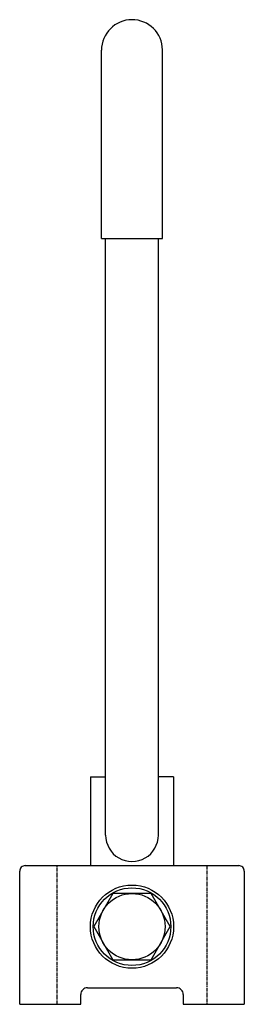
# Model space of a CAD drawing. Extents: x 72 to 154, y 370 to 725.
import ezdxf

# ---------------------------------------------------------------- set-up
doc = ezdxf.new("R2010")
doc.units = 0
doc.linetypes.add('CENTER', pattern=[2, 1.25, -0.25, 0.25, -0.25])
doc.layers.get('0').update_dxf_attribs({"linetype": 'CONTINUOUS'})
doc.layers.add('BRAUER-1', color=1, linetype='CENTER')

msp = doc.modelspace()

# ---------------------------------------------------------------- linework, layer by layer
for p, q in [((102.000007, 646.088028), (102.000008, 714.022048)), ((124.000007, 646.088027), (124.000008, 714.022048)), ((102.000007, 646.088028), (124.000007, 646.088027)), ((103.50238, 431.000001), (103.50238, 646.088028)), ((122.51188, 431.000001), (122.51188, 646.088027)), ((98.000002, 452.000001), (98.000001, 420.000001)), ((98.000002, 452.000001), (103.50238, 451.999378)), ((128.000002, 452.000001), (122.51188, 452.003105)), ((128.000002, 452.000001), (128.000001, 420.000001)), ((74.500001, 420.000002), (151.500001, 420)), ((72.5, 370.000002), (72.500001, 418.000002)), ((153.500001, 418), (153.5, 370)), ((106.100001, 409.951152), (99.2, 398.000001)), ((119.900001, 409.951151), (106.100001, 409.951152)), ((126.8, 398), (119.900001, 409.951151)), ((99.2, 398.000001), (106.1, 386.048851)), ((119.9, 386.04885), (126.8, 398)), ((106.1, 386.048851), (119.9, 386.04885)), ((94.5, 370.000001), (94.5, 373.500001)), ((97, 376.000001), (129, 376.000001)), ((131.5, 373.5), (131.5, 370)), ((72.5, 370.000002), (94.5, 370.000001)), ((131.5, 370), (153.5, 370))]:
    msp.add_line(p, q)
for radius in [15, 14, 11.95115]:
    msp.add_circle((113, 398.000001), radius)
for centre, radius, start, end in [((113.000008, 714.022048), 11, 0.4413, 180), ((113.000001, 431.000001), 9.5, 179.999989, 0), ((74.500001, 418.000002), 2, 89.999999, 180), ((151.500001, 418), 2, 359.999989, 90), ((97, 373.500001), 2.5, 89.999999, 180), ((129, 373.500001), 2.5, 359.999989, 90)]:
    msp.add_arc(centre, radius, start, end)
at = {"layer": 'BRAUER-1'}
for p, q in [((86, 370.000002), (86.000001, 420.000002)), ((140.000001, 420), (140, 370))]:
    msp.add_line(p, q, dxfattribs=at)

doc.saveas('drawing.dxf')
